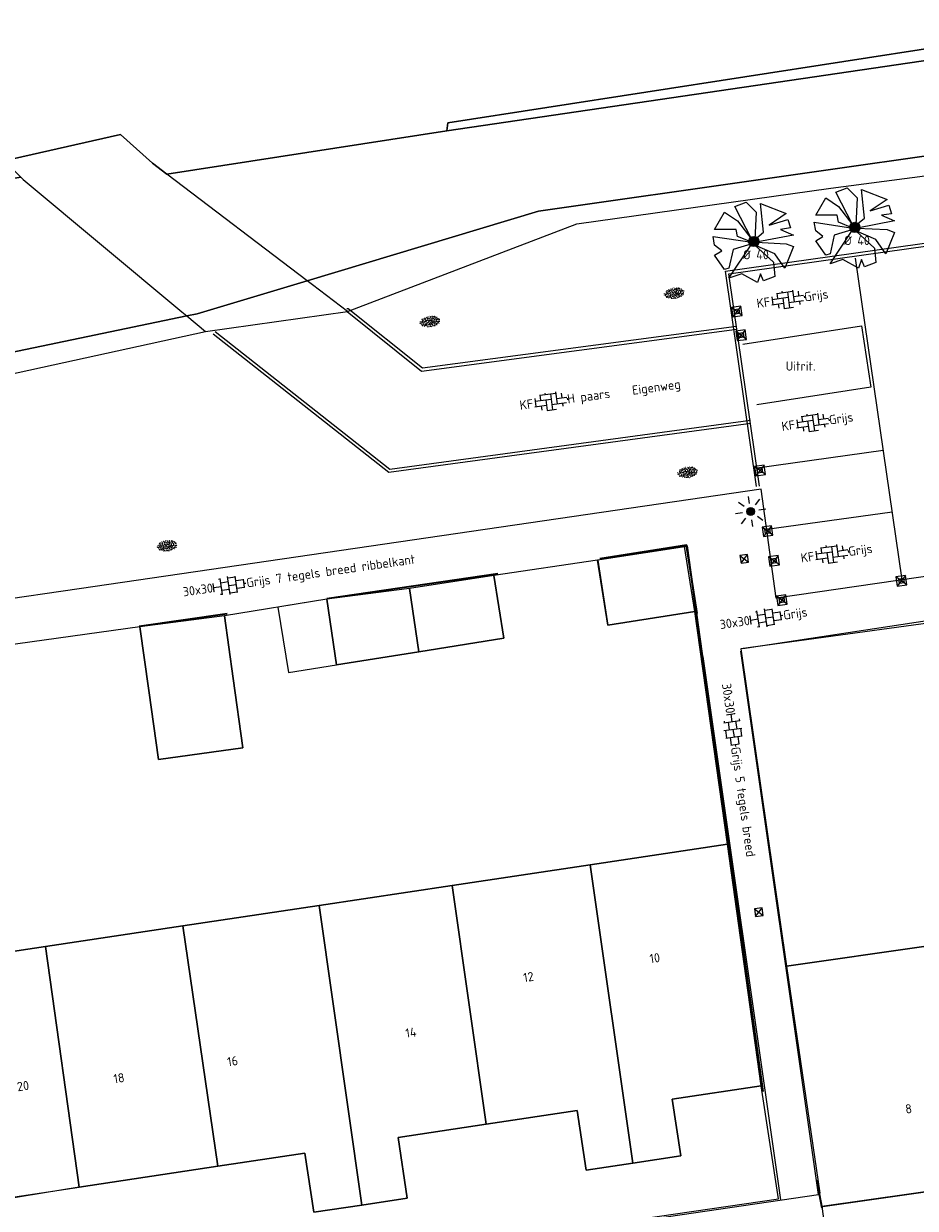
# Model space of a CAD drawing. Header units: metres. Extents: x 102746 to 103541, y 468531 to 469408.
# Tile 77 of 87: x 103157 to 103192, y 469123 to 469170. Entities that reach past the tile are written whole.
import ezdxf
from ezdxf.enums import TextEntityAlignment as Align

# ---------------------------------------------------------------- set-up
doc = ezdxf.new("R2010")
doc.units = ezdxf.units.M
doc.linetypes.add('VH-OPSLUITBAND_120X250', pattern=[26, 16, -4, 2, -4])
doc.layers.get('0').update_dxf_attribs({"lineweight": 25})
for name, color, linetype, lineweight in [('B-RO-GR-BOOM_KNOTWILG-G', 62, 'Continuous', 13), ('B-RO-GR-BOOM_KNOTWILG-V', 62, 'Continuous', 18), ('B-RO-GR-GRAS-S', 60, 'Continuous', 25), ('B-RO-IE-MEUBILAIR_WEGMEUBILAIR-S', 7, 'Continuous', 25), ('B-RO-IE-TERREINAFSCHEIDING_KUNSTMATIG_SCHUTTING-G', 90, 'IE-TERREINAFSCHEIDING-KUNSTMATIG-DICHT', 18), ('B-RO-OG-BEBOUWING-G', 7, 'Continuous', 35), ('B-RO-OG-BGT-G', 253, 'Continuous', 13), ('B-RO-RI-HWA_KOLK-S', 150, 'Continuous', 25), ('B-RO-VH-KANTOPSLUITING_ACHTERKANTBAND-G', 253, 'Continuous', 18), ('B-RO-VH-KANTOPSLUITING_OPSLUITBAND_120X250-G', 150, 'VH-OPSLUITBAND_120X250', 18), ('B-RO-VH-VERHARDING-G', 252, 'Continuous', 18), ('B-RO-VH-VERHARDING_BETONSTRAATSTEEN-S', 252, 'Continuous', 25), ('B-RO-VH-VERHARDING_TEGEL_BETON-S', 252, 'Continuous', 25), ('N-RO-IE-MEUBILAIR_WEGMEUBILAIR-S', 7, 'Continuous', 25), ('X-XX-AL-T18', 7, 'Continuous', 18)]:
    doc.layers.add(name, color=color, linetype=linetype, lineweight=lineweight)
doc.styles.add('NLCS-ISO', font='txt')
doc.styles.add('NLCS-ISO-M200-T18', font='txt', dxfattribs={"height": 0.36})
doc.linetypes.add('IE-TERREINAFSCHEIDING-KUNSTMATIG-DICHT', pattern='A,8,-1,[82,NLCS.shx,S=0.75,R=90,X=0,Y=0],-1', length=10)

# ---------------------------------------------------------------- blocks, each defined once
blk = doc.blocks.new('N-SIE-WEG_LICHTMAST_SPOT-SO')
h = blk.add_hatch(color=256)
edge = h.paths.add_edge_path()
edge.add_arc((0, 0), 0.77, 0, 360)
for p, q in [((0, 1.62), (0, 3)), ((-3, 0), (-1.62, 0)), ((-2.12, 2.12), (-1.15, 1.15)), ((1.15, 1.15), (2.12, 2.12)), ((-2.12, -2.12), (-1.15, -1.15)), ((0, -3), (0, -1.62)), ((1.15, -1.15), (2.12, -2.12)), ((1.62, 0), (3, 0))]:
    blk.add_line(p, q)
blk.add_circle((0, 0), 0.77)
at = {"style": 'NLCS-ISO'}
blk.add_attdef('TYPE', text='', height=1.8, dxfattribs=at).set_placement((0, 3), align=Align.BOTTOM_CENTER)
blk = doc.blocks.new('B-SRI-KOLK_STRAAT_300X300-SO')
for p, q in [((-0.75, 0), (0.75, 1.5)), ((0.75, 0), (-0.75, 1.5))]:
    blk.add_line(p, q)
at = {"flags": 128}
blk.add_lwpolyline([(-0.75, 0), (0.75, 0), (0.75, 1.5), (-0.75, 1.5)], close=True, dxfattribs=at)
blk = doc.blocks.new('SVH-BSS_KEIFORMAAT_ELLEBOOG_KL-SO')
for p, q in [((-2.92, 0.92), (-2.92, -0.66)), ((-2.92, 0.39), (0.23, 0.39)), ((-1.87, 1.5), (-1.87, 0.39)), ((-1.87, 1.44), (1.28, 1.44)), ((-0.82, 1.75), (-0.82, 1.44)), ((-0.82, 0.39), (-0.82, -1.75)), ((0.23, 1.44), (0.23, -1.71)), ((1.28, 1.67), (1.28, -0.66)), ((1.28, 0.39), (3.32, 0.39)), ((2.33, 1.31), (2.33, 0.39)), ((3.38, 0.18), (3.38, -0.18)), ((-3.16, -0.66), (-0.82, -0.66)), ((-1.87, -0.66), (-1.87, -1.5)), ((-0.82, -1.71), (1.03, -1.71)), ((0.23, -0.66), (3.16, -0.66)), ((2.33, -0.66), (2.33, -1.31))]:
    blk.add_line(p, q)
at = {"style": 'NLCS-ISO'}
blk.add_attdef('FORMAAT', text='', height=1.8, dxfattribs=at).set_placement((-3.39, 0), align=Align.MIDDLE_RIGHT)
blk.add_attdef('KLEUR', text='', height=1.8, dxfattribs=at).set_placement((3.39, 0), align=Align.MIDDLE_LEFT)
at = {"style": 'NLCS-ISO', "flags": 1}
blk.add_attdef('FUNCTIE', text='', height=1.8, dxfattribs=at).set_placement((0.12, -3.58), align=Align.MIDDLE_CENTER)
blk = doc.blocks.new('SIE-WEG_PAAL_KUNSTSTOF')
for p, q in [((-0.188, 0.188), (0.188, -0.188)), ((0.188, 0.188), (-0.188, -0.188))]:
    blk.add_line(p, q)
at = {"flags": 128}
for points in [[(-0.188, -0.188), (0.188, -0.188), (0.188, 0.188), (-0.188, 0.188)], [(-0.094, 0.094), (0.094, 0.094), (0.094, -0.094), (-0.094, -0.094)]]:
    blk.add_lwpolyline(points, close=True, dxfattribs=at)
blk = doc.blocks.new('SVH-TEGEL_300X300_DUN_HALFST_KL-SO')
for p, q in [((-3.08, 0.75), (-3, 0.75)), ((-3, -0.83), (-3, 0.83)), ((-3, 0), (-1.5, 0)), ((-1.84, 1.5), (-1.5, 1.5)), ((-1.5, -1.6), (-1.5, 1.6)), ((-1.5, 0.75), (0, 0.75)), ((0, -1.78), (0, 1.78)), ((0, 1.5), (1.5, 1.5)), ((0, 0), (1.5, 0)), ((1.5, -1.6), (1.5, 1.6)), ((1.5, 0.75), (3, 0.75)), ((3, -0.83), (3, 0.83)), ((3, 0), (3.39, 0)), ((-3.08, -0.75), (-3, -0.75)), ((-1.84, -1.5), (-1.5, -1.5)), ((-1.5, -0.75), (0, -0.75)), ((0, -1.5), (1.5, -1.5)), ((1.5, -0.75), (3, -0.75))]:
    blk.add_line(p, q)
at = {"style": 'NLCS-ISO'}
blk.add_attdef('FORMAAT', text='', height=1.8, dxfattribs=at).set_placement((-3.18, 0), align=Align.MIDDLE_RIGHT)
blk.add_attdef('KLEUR', text='', height=1.8, dxfattribs=at).set_placement((3.49, 0), align=Align.MIDDLE_LEFT)
at = {"style": 'NLCS-ISO', "flags": 1}
blk.add_attdef('FUNCTIE', text='', height=1.8, dxfattribs=at).set_placement((0.12, -3.58), align=Align.MIDDLE_CENTER)
blk = doc.blocks.new('SGR-GRAS_01-SO')
at = {"ltscale": 0.1}
for p, q in [((-1.96, -0.07), (-1.98, 0)), ((-1.93, 0.19), (-1.93, 0.24)), ((-1.89, 0.24), (-1.92, 0.25)), ((-1.67, 0.02), (-1.6, 0.04)), ((-1.6, 0.24), (-1.65, 0.29)), ((-1.53, 0.32), (-1.6, 0.35)), ((-1.45, 0.64), (-1.52, 0.66)), ((-1.52, 0.19), (-1.44, 0.19)), ((-1.47, 0.58), (-1.48, 0.65)), ((-1.43, 0.48), (-1.35, 0.5)), ((-1.36, 0.21), (-1.43, 0.23)), ((-1.42, 0.13), (-1.36, 0.17)), ((-1.38, 0.11), (-1.32, 0.16)), ((-1.37, 0.01), (-1.38, 0.08)), ((-1.33, 0.11), (-1.33, 0.19)), ((-1.3, 0.76), (-1.32, 0.77)), ((-1.28, 0.68), (-1.28, 0.76)), ((-1.17, 0.39), (-1.23, 0.43)), ((-1.17, 0.24), (-1.22, 0.29)), ((-1.15, 0.65), (-1.21, 0.7)), ((-1.11, 0.17), (-1.04, 0.19)), ((-1.03, 0.03), (-1.1, 0.07)), ((-0.94, 0.84), (-1, 0.88)), ((-0.97, 0.51), (-0.92, 0.57)), ((-0.89, 0.5), (-0.97, 0.52)), ((-0.94, 0.19), (-0.87, 0.19)), ((-0.92, 0.42), (-0.86, 0.46)), ((-0.89, 0.81), (-0.82, 0.81)), ((-0.87, 0.66), (-0.89, 0.73)), ((-0.8, 0.06), (-0.88, 0.08)), ((-0.87, 0.62), (-0.8, 0.64)), ((-0.8, 0.47), (-0.87, 0.51)), ((-0.75, 0.24), (-0.8, 0.29)), ((-0.77, 0.09), (-0.79, 0.16)), ((-0.73, 0.65), (-0.78, 0.7)), ((-0.74, 0.03), (-0.73, 0.11)), ((-0.67, 0.11), (-0.73, 0.14)), ((-0.69, 0.61), (-0.68, 0.68)), ((-0.58, 0.92), (-0.64, 0.96)), ((-0.56, 0.92), (-0.51, 0.97)), ((-0.56, 0.32), (-0.48, 0.34)), ((-0.44, 0.55), (-0.51, 0.59)), ((-0.43, 0.78), (-0.5, 0.8)), ((-0.42, 0.71), (-0.36, 0.74)), ((-0.34, 0.35), (-0.41, 0.37)), ((-0.32, 0.24), (-0.38, 0.29)), ((-0.31, 0.19), (-0.37, 0.22)), ((-0.37, 0.19), (-0.29, 0.19)), ((-0.31, 0.65), (-0.36, 0.7)), ((-0.32, 0.81), (-0.24, 0.81)), ((-0.32, 0.77), (-0.24, 0.79)), ((-0.28, 0.73), (-0.29, 0.81)), ((-0.21, 1), (-0.27, 1.03)), ((-0.24, 0.02), (-0.17, 0.04)), ((-0.18, 0.17), (-0.19, 0.24)), ((-0.08, 0.63), (-0.14, 0.67)), ((-0.14, -0.04), (-0.14, 0.03)), ((-0.09, 0.53), (-0.09, 0.6)), ((-0.08, 0.16), (-0.03, 0.21)), ((-0.07, 0.19), (0, 0.23)), ((0.06, 0.27), (-0.01, 0.3)), ((0, 0.47), (0.07, 0.49)), ((0.1, 0.24), (0.05, 0.29)), ((0.13, 0.64), (0.06, 0.66)), ((0.07, 0.99), (0.14, 1.03)), ((0.12, 0.65), (0.07, 0.7)), ((0.22, 0.2), (0.15, 0.22)), ((0.21, 0.19), (0.28, 0.19)), ((0.29, 0.71), (0.22, 0.75)), ((0.24, 0.92), (0.31, 0.94)), ((0.26, 0.81), (0.33, 0.81)), ((0.32, 0.81), (0.3, 0.89)), ((0.31, 0.17), (0.39, 0.19)), ((0.32, 0.57), (0.38, 0.62)), ((0.42, 0.34), (0.36, 0.38)), ((0.42, 0.25), (0.4, 0.32)), ((0.43, 0.48), (0.49, 0.51)), ((0.53, 0.24), (0.47, 0.29)), ((0.54, 0.65), (0.49, 0.7)), ((0.56, -0.02), (0.49, 0.02)), ((0.5, 0.45), (0.51, 0.53)), ((0.59, 0.93), (0.52, 0.94)), ((0.55, 0.62), (0.63, 0.64)), ((0.65, 0.79), (0.58, 0.83)), ((0.68, 0.49), (0.61, 0.51)), ((0.77, 0.05), (0.7, 0.07)), ((0.78, 0.42), (0.72, 0.46)), ((0.78, 0.19), (0.86, 0.19)), ((0.83, 0.81), (0.91, 0.81)), ((0.92, 0.06), (0.85, 0.09)), ((0.87, 0.31), (0.94, 0.33)), ((0.95, 0.24), (0.9, 0.29)), ((0.91, 0.89), (0.91, 0.92)), ((0.97, 0.65), (0.91, 0.7)), ((0.93, 0.76), (0.99, 0.8)), ((1.01, 0.87), (0.95, 0.91)), ((1.01, 0.33), (1, 0.4)), ((1.15, 0.78), (1.08, 0.8)), ((1.15, 0.5), (1.08, 0.54)), ((1.1, 0.38), (1.1, 0.45)), ((1.11, 0.77), (1.18, 0.79)), ((1.24, 0.34), (1.17, 0.36)), ((1.18, 0.01), (1.26, 0.03)), ((1.21, 0.21), (1.26, 0.26)), ((1.28, 0.14), (1.22, 0.17)), ((1.28, 0.25), (1.35, 0.29)), ((1.37, 0.24), (1.32, 0.29)), ((1.39, 0.65), (1.34, 0.7)), ((1.36, 0.19), (1.43, 0.19)), ((1.42, 0.46), (1.5, 0.48)), ((1.51, 0.58), (1.44, 0.62)), ((1.64, 0.21), (1.58, 0.25)), ((1.61, 0.41), (1.59, 0.48)), ((1.69, 0.3), (1.7, 0.37)), ((1.79, 0.19), (1.72, 0.21)), ((1.74, 0.16), (1.81, 0.18)), ((1.8, 0.24), (1.75, 0.29)), ((1.93, 0.19), (1.95, 0.19)), ((-1.92, -0.16), (-1.85, -0.12)), ((-1.82, -0.08), (-1.9, -0.06)), ((-1.76, -0.13), (-1.82, -0.09)), ((-1.78, -0.3), (-1.73, -0.25)), ((-1.62, -0.5), (-1.69, -0.46)), ((-1.63, -0.57), (-1.68, -0.52)), ((-1.61, -0.17), (-1.67, -0.11)), ((-1.57, -0.44), (-1.49, -0.44)), ((-1.54, -0.66), (-1.5, -0.64)), ((-1.4, -0.05), (-1.46, -0.01)), ((-1.38, -0.46), (-1.38, -0.39)), ((-1.35, -0.28), (-1.28, -0.26)), ((-1.27, -0.23), (-1.34, -0.21)), ((-1.26, -0.42), (-1.33, -0.38)), ((-1.27, -0.56), (-1.28, -0.48)), ((-1.21, -0.57), (-1.26, -0.52)), ((-1.18, -0.67), (-1.25, -0.65)), ((-1.19, -0.17), (-1.24, -0.11)), ((-1.13, -0.78), (-1.19, -0.75)), ((-1.06, -0.39), (-1, -0.35)), ((-1.04, -0.58), (-0.97, -0.57)), ((-0.99, -0.44), (-0.92, -0.44)), ((-0.9, -0.34), (-0.96, -0.3)), ((-0.9, -0.65), (-0.84, -0.6)), ((-0.84, -0.94), (-0.85, -0.93)), ((-0.78, -0.57), (-0.84, -0.52)), ((-0.76, -0.7), (-0.83, -0.67)), ((-0.76, -0.17), (-0.82, -0.11)), ((-0.8, -0.13), (-0.73, -0.11)), ((-0.71, -0.38), (-0.79, -0.36)), ((-0.79, -0.54), (-0.78, -0.46)), ((-0.72, -0.89), (-0.65, -0.87)), ((-0.71, -0.9), (-0.64, -0.86)), ((-0.62, -0.82), (-0.7, -0.8)), ((-0.67, -0.48), (-0.69, -0.4)), ((-0.53, -0.26), (-0.6, -0.22)), ((-0.58, -0.99), (-0.59, -0.97)), ((-0.57, -0.1), (-0.5, -0.06)), ((-0.49, -0.25), (-0.44, -0.19)), ((-0.48, -0.44), (-0.41, -0.42)), ((-0.4, -0.63), (-0.46, -0.59)), ((-0.38, -0.98), (-0.43, -0.93)), ((-0.42, -0.44), (-0.34, -0.44)), ((-0.36, -0.57), (-0.41, -0.52)), ((-0.34, -0.17), (-0.39, -0.11)), ((-0.26, -0.99), (-0.33, -0.95)), ((-0.25, -0.09), (-0.32, -0.07)), ((-0.17, -0.18), (-0.24, -0.14)), ((-0.16, -0.53), (-0.23, -0.51)), ((-0.21, -0.61), (-0.15, -0.58)), ((-0.19, -0.62), (-0.19, -0.54)), ((-0.17, -0.74), (-0.1, -0.72)), ((-0.07, -0.97), (-0.14, -0.95)), ((-0.04, -0.55), (-0.1, -0.51)), ((-0.08, -0.4), (-0.09, -0.32)), ((-0.01, -1.01), (0.04, -0.95)), ((0.05, -0.98), (0, -0.93)), ((0.07, -0.57), (0.01, -0.52)), ((0.02, -0.96), (0.01, -0.89)), ((0.08, -0.17), (0.03, -0.11)), ((0.1, -0.91), (0.03, -0.88)), ((0.07, -0.29), (0.14, -0.27)), ((0.19, -0.1), (0.13, -0.06)), ((0.16, -0.44), (0.23, -0.44)), ((0.17, -1.04), (0.22, -1.02)), ((0.31, -0.24), (0.24, -0.22)), ((0.33, -0.47), (0.26, -0.43)), ((0.29, -0.33), (0.35, -0.29)), ((0.4, -0.68), (0.32, -0.66)), ((0.39, -0.6), (0.45, -0.55)), ((0.39, -0.59), (0.46, -0.57)), ((0.4, -0.69), (0.41, -0.62)), ((0.46, -0.83), (0.4, -0.8)), ((0.47, -0.98), (0.42, -0.93)), ((0.49, -0.57), (0.44, -0.52)), ((0.45, -0.12), (0.46, -0.05)), ((0.51, -0.17), (0.45, -0.11)), ((0.52, -0.32), (0.5, -0.24)), ((0.62, -0.88), (0.6, -0.81)), ((0.63, -0.14), (0.7, -0.12)), ((0.69, -0.39), (0.62, -0.35)), ((0.64, -0.84), (0.71, -0.81)), ((0.7, -0.89), (0.77, -0.88)), ((0.73, -0.44), (0.81, -0.44)), ((0.82, -0.76), (0.76, -0.72)), ((0.78, -0.04), (0.85, 0)), ((0.86, -0.39), (0.79, -0.37)), ((0.8, -0.19), (0.85, -0.14)), ((0.86, -0.94), (0.84, -0.93)), ((0.91, -0.57), (0.86, -0.52)), ((0.93, -0.17), (0.88, -0.11)), ((0.95, -0.83), (0.88, -0.81)), ((0.94, -0.44), (1.01, -0.42)), ((1.05, -0.31), (0.99, -0.27)), ((1, -0.77), (1, -0.7)), ((1.05, -0.2), (1.05, -0.12)), ((1.11, -0.24), (1.1, -0.16)), ((1.19, -0.68), (1.12, -0.64)), ((1.14, -0.56), (1.21, -0.52)), ((1.21, -0.8), (1.2, -0.73)), ((1.33, -0.1), (1.26, -0.08)), ((1.26, -0.75), (1.33, -0.73)), ((1.34, -0.57), (1.29, -0.52)), ((1.36, -0.17), (1.3, -0.11)), ((1.31, -0.44), (1.38, -0.44)), ((1.42, -0.23), (1.35, -0.19)), ((1.42, -0.54), (1.35, -0.52)), ((1.55, -0.6), (1.49, -0.56)), ((1.5, -0.29), (1.57, -0.27)), ((1.64, -0.27), (1.65, -0.2)), ((1.64, -0.27), (1.7, -0.23)), ((1.68, -0.55), (1.74, -0.5)), ((1.71, -0.16), (1.69, -0.09)), ((1.78, -0.15), (1.71, -0.11)), ((1.71, -0.52), (1.71, -0.52)), ((1.78, -0.17), (1.73, -0.11)), ((1.88, -0.25), (1.81, -0.23))]:
    blk.add_line(p, q, dxfattribs=at)
at = {"ltscale": 0.1, "style": 'NLCS-ISO'}
blk.add_attdef('TYPE', text='', height=0.5, dxfattribs=at).set_placement((3.47, -0.02), align=Align.MIDDLE_CENTER)

msp = doc.modelspace()

# ---------------------------------------------------------------- hatches: boundary and pattern name
at = {"layer": 'B-RO-GR-BOOM_KNOTWILG-V'}
h = msp.add_hatch(color=256, dxfattribs=at)
h.dxf.hatch_style = 1
h.paths.add_polyline_path([(103190.172, 469161.929, 1), (103189.772, 469161.929, 1)])
h = msp.add_hatch(color=256, dxfattribs=at)
h.dxf.hatch_style = 1
h.paths.add_polyline_path([(103186.203, 469161.371, 1), (103185.803, 469161.371, 1)])

# ---------------------------------------------------------------- linework, layer by layer
at = {"layer": 'B-RO-GR-BOOM_KNOTWILG-G'}
for p, q in [((103189.223, 469163.308, -3.991), (103189.673, 469163.477, -3.991)), ((103189.673, 469163.477, -3.991), (103190.067, 469163.083, -3.991)), ((103190.348, 469162.296, -3.991), (103190.236, 469163.421, -3.991)), ((103190.236, 469163.421, -3.991), (103191.248, 469163.027, -3.991)), ((103185.255, 469162.75, -3.981), (103185.705, 469162.919, -3.981)), ((103185.705, 469162.919, -3.981), (103186.098, 469162.525, -3.981)), ((103186.38, 469161.738, -3.981), (103186.267, 469162.863, -3.981)), ((103186.267, 469162.863, -3.981), (103187.28, 469162.469, -3.981)), ((103188.436, 469162.408, -3.991), (103188.829, 469163.083, -3.991)), ((103188.829, 469163.083, -3.991), (103189.336, 469162.746, -3.991)), ((103189.898, 469162.015, -3.991), (103189.223, 469163.308, -3.991)), ((103190.067, 469163.083, -3.991), (103190.011, 469162.015, -3.991)), ((103191.248, 469163.027, -3.991), (103190.573, 469162.577, -3.991)), ((103184.467, 469161.85, -3.981), (103184.861, 469162.525, -3.981)), ((103184.861, 469162.525, -3.981), (103185.367, 469162.188, -3.981)), ((103185.93, 469161.456, -3.981), (103185.255, 469162.75, -3.981)), ((103186.098, 469162.525, -3.981), (103186.042, 469161.456, -3.981)), ((103187.28, 469162.469, -3.981), (103186.605, 469162.019, -3.981)), ((103189.279, 469162.408, -3.991), (103188.436, 469162.408, -3.991)), ((103189.336, 469162.127, -3.991), (103189.279, 469162.408, -3.991)), ((103189.336, 469162.746, -3.991), (103189.898, 469162.015, -3.991)), ((103190.573, 469162.577, -3.991), (103191.304, 469162.802, -3.991)), ((103191.417, 469162.465, -3.991), (103191.023, 469162.408, -3.991)), ((103191.023, 469162.408, -3.991), (103191.529, 469162.183, -3.991)), ((103191.304, 469162.802, -3.991), (103191.417, 469162.465, -3.991)), ((103185.367, 469162.188, -3.981), (103185.93, 469161.456, -3.981)), ((103186.605, 469162.019, -3.981), (103187.336, 469162.244, -3.981)), ((103187.336, 469162.244, -3.981), (103187.448, 469161.906, -3.981)), ((103188.436, 469161.79, -3.991), (103188.379, 469162.127, -3.991)), ((103188.379, 469162.127, -3.991), (103189.898, 469161.902, -3.991)), ((103189.898, 469161.902, -3.991), (103189.336, 469162.127, -3.991)), ((103190.011, 469162.015, -3.991), (103190.348, 469162.296, -3.991)), ((103191.529, 469162.183, -3.991), (103190.067, 469161.902, -3.991)), ((103184.467, 469161.231, -3.981), (103184.411, 469161.569, -3.981)), ((103184.411, 469161.569, -3.981), (103185.93, 469161.344, -3.981)), ((103185.311, 469161.85, -3.981), (103184.467, 469161.85, -3.981)), ((103185.367, 469161.569, -3.981), (103185.311, 469161.85, -3.981)), ((103185.93, 469161.344, -3.981), (103185.367, 469161.569, -3.981)), ((103186.042, 469161.456, -3.981), (103186.38, 469161.738, -3.981)), ((103187.561, 469161.625, -3.981), (103186.098, 469161.344, -3.981)), ((103187.448, 469161.906, -3.981), (103187.055, 469161.85, -3.981)), ((103187.055, 469161.85, -3.981), (103187.561, 469161.625, -3.981)), ((103188.717, 469161.565, -3.991), (103188.436, 469161.79, -3.991)), ((103188.436, 469161.396, -3.991), (103188.717, 469161.565, -3.991)), ((103188.998, 469160.496, -3.991), (103189.898, 469161.846, -3.991)), ((103189.167, 469161.621, -3.991), (103188.998, 469160.89, -3.991)), ((103189.898, 469161.846, -3.991), (103189.167, 469161.621, -3.991)), ((103190.798, 469161.452, -3.991), (103190.011, 469161.79, -3.991)), ((103190.011, 469161.79, -3.991), (103190.742, 469161.115, -3.991)), ((103190.067, 469161.902, -3.991), (103191.248, 469161.846, -3.991)), ((103191.192, 469160.89, -3.991), (103190.798, 469161.452, -3.991)), ((103191.529, 469161.733, -3.991), (103191.192, 469160.89, -3.991)), ((103191.248, 469161.846, -3.991), (103191.529, 469161.733, -3.991)), ((103184.748, 469161.006, -3.981), (103184.467, 469161.231, -3.981)), ((103184.467, 469160.838, -3.981), (103184.748, 469161.006, -3.981)), ((103185.03, 469159.938, -3.981), (103185.93, 469161.288, -3.981)), ((103185.198, 469161.063, -3.981), (103185.03, 469160.332, -3.981)), ((103185.93, 469161.288, -3.981), (103185.198, 469161.063, -3.981)), ((103186.83, 469160.894, -3.981), (103186.042, 469161.231, -3.981)), ((103186.042, 469161.231, -3.981), (103186.773, 469160.557, -3.981)), ((103186.098, 469161.344, -3.981), (103187.28, 469161.288, -3.981)), ((103187.561, 469161.175, -3.981), (103187.223, 469160.332, -3.981)), ((103187.28, 469161.288, -3.981), (103187.561, 469161.175, -3.981)), ((103188.829, 469160.833, -3.991), (103188.436, 469161.396, -3.991)), ((103190.742, 469161.115, -3.991), (103190.798, 469160.552, -3.991)), ((103184.861, 469160.275, -3.981), (103184.467, 469160.838, -3.981)), ((103186.773, 469160.557, -3.981), (103186.83, 469159.994, -3.981)), ((103187.223, 469160.332, -3.981), (103186.83, 469160.894, -3.981)), ((103188.998, 469160.89, -3.991), (103188.829, 469160.833, -3.991)), ((103189.504, 469160.665, -3.991), (103188.998, 469160.496, -3.991)), ((103190.123, 469160.327, -3.991), (103189.504, 469160.665, -3.991)), ((103190.236, 469160.665, -3.991), (103190.123, 469160.327, -3.991)), ((103190.348, 469160.384, -3.991), (103190.236, 469160.665, -3.991)), ((103190.798, 469160.552, -3.991), (103190.348, 469160.384, -3.991)), ((103185.03, 469160.332, -3.981), (103184.861, 469160.275, -3.981)), ((103185.536, 469160.107, -3.981), (103185.03, 469159.938, -3.981)), ((103186.155, 469159.769, -3.981), (103185.536, 469160.107, -3.981)), ((103186.267, 469160.107, -3.981), (103186.155, 469159.769, -3.981)), ((103186.38, 469159.825, -3.981), (103186.267, 469160.107, -3.981)), ((103186.83, 469159.994, -3.981), (103186.38, 469159.825, -3.981))]:
    msp.add_line(p, q, dxfattribs=at)
for centre in [(103189.972, 469161.929, -3.991), (103186.003, 469161.371, -3.981)]:
    msp.add_circle(centre, 0.2, dxfattribs=at)
at = {"layer": 'B-RO-IE-TERREINAFSCHEIDING_KUNSTMATIG_SCHUTTING-G', "linetype": 'Continuous', "elevation": -4.007}
msp.add_lwpolyline([(103185.57, 469145.389), (103201.687, 469147.833), (103201.74, 469147.607), (103207.061, 469148.33), (103208.84, 469135.939)], dxfattribs=at)
at = {"layer": 'B-RO-OG-BEBOUWING-G', "linetype": 'Continuous'}
for points, elevation in [([(103183.777, 469146.763), (103183.366, 469149.437), (103179.954, 469148.907)], -3.997), ([(103179.962, 469148.894), (103183.373, 469149.417), (103186.36, 469127.977)], -3.961), ([(103175.948, 469148.322), (103169.234, 469147.33)], -3.964), ([(103161.863, 469146.263), (103165.317, 469146.753)], -3.988), ([(103188.692, 469123.391), (103188.477, 469124.491)], -3.982)]:
    msp.add_lwpolyline(points, dxfattribs=dict(at, elevation=elevation))
at = {"layer": 'B-RO-OG-BGT-G', "color": 252, "flags": 128}
for points in [[(103173.946, 469165.725), (103173.99, 469166.038), (103205.092, 469170.862), (103204.621, 469173.788), (103209.656, 469174.598), (103210.124, 469171.692), (103215.304, 469172.547), (103229.546, 469174.887), (103230.998, 469175.469), (103231.314, 469176.51), (103230.788, 469191.366), (103230.776, 469192.486), (103207.614, 469188.834), (103180.444, 469184.565), (103179.934, 469188.512), (103231.682, 469196.593)], [(103214.858, 469171.752), (103173.946, 469165.725), (103162.959, 469164.015), (103162.392, 469164.446), (103161.135, 469165.576), (103156.57, 469164.537), (103157.219, 469163.896), (103140.1, 469161.002), (103112.922, 469156.729), (103088.681, 469153.592)], [(103121.489, 469148.735), (103123.186, 469150.687), (103124.56, 469152.081), (103150.489, 469155.69), (103163.742, 469158.449), (103164.148, 469158.534), (103168.464, 469159.831), (103177.555, 469162.562), (103204.525, 469166.422), (103234.554, 469170.366)], [(103088.681, 469153.592), (103112.922, 469156.729), (103140.1, 469161.002), (103157.219, 469163.896), (103156.57, 469164.537), (103161.135, 469165.576), (103162.392, 469164.446), (103162.959, 469164.015), (103173.946, 469165.725)], [(103162.959, 469164.015), (103173.946, 469165.725)], [(103188.713, 469123.459), (103194.025, 469124.221), (103192.769, 469133.692), (103187.285, 469132.9), (103188.603, 469123.988)]]:
    msp.add_lwpolyline(points, dxfattribs=at)
for points in [[(103205.092, 469170.862), (103173.99, 469166.038), (103173.946, 469165.725), (103214.858, 469171.752), (103231.53, 469174.626), (103231.861, 469175.067), (103232.019, 469175.587), (103231.62, 469191.074), (103231.92, 469191.389), (103232.661, 469191.578), (103234.112, 469191.498), (103234.378, 469192.215), (103234.378, 469192.221), (103233.675, 469192.357), (103232.113, 469192.406), (103231.23, 469192.185), (103230.788, 469191.366), (103231.314, 469176.51), (103230.998, 469175.469), (103229.546, 469174.887), (103215.304, 469172.547), (103210.124, 469171.692), (103210.199, 469171.224), (103205.164, 469170.413)], [(103170.054, 469158.622), (103179.057, 469162.07), (103189.025, 469163.466), (103234.337, 469169.411), (103234.414, 469169.433), (103235.059, 469170.744), (103234.554, 469170.366), (103204.525, 469166.422), (103177.555, 469162.562), (103168.464, 469159.831), (103164.148, 469158.534), (103163.742, 469158.449), (103150.489, 469155.69), (103124.56, 469152.081), (103124.664, 469151.864), (103147.843, 469154.807), (103153.867, 469155.512), (103155.848, 469155.946), (103164.478, 469157.837)], [(103170.054, 469158.622), (103168.679, 469159.667), (103168.464, 469159.831), (103162.959, 469164.015), (103162.392, 469164.446), (103161.135, 469165.576), (103156.57, 469164.537), (103157.219, 469163.896), (103157.307, 469163.809), (103163.542, 469158.616), (103163.742, 469158.449), (103164.478, 469157.837)], [(103179.875, 469148.858), (103180.271, 469146.302), (103183.685, 469146.831), (103183.288, 469149.39)], [(103183.685, 469146.831), (103180.271, 469146.302), (103179.873, 469148.858), (103175.801, 469148.252), (103176.192, 469145.786), (103172.844, 469145.254), (103169.619, 469144.741), (103169.237, 469147.315), (103165.219, 469146.666), (103165.563, 469144.203), (103165.943, 469141.484), (103162.623, 469141.02), (103162.243, 469143.739), (103161.894, 469146.237), (103151.17, 469144.746), (103152.887, 469132.882), (103158.19, 469133.678), (103163.583, 469134.487), (103168.931, 469135.289), (103174.158, 469136.073), (103179.584, 469136.887), (103184.972, 469137.695)], [(103172.488, 469147.743), (103172.844, 469145.254), (103176.192, 469145.786), (103175.801, 469148.252)], [(103187.285, 469132.9), (103192.769, 469133.692), (103198.09, 469134.46), (103203.59, 469135.254), (103208.807, 469136.007), (103206.884, 469148.306), (103185.501, 469145.371)], [(103169.237, 469147.315), (103169.619, 469144.741), (103172.844, 469145.254), (103172.488, 469147.743)], [(103169.237, 469147.315), (103167.319, 469147.005), (103167.726, 469144.441), (103169.619, 469144.741)], [(103165.219, 469146.666), (103161.894, 469146.237), (103162.243, 469143.739), (103162.623, 469141.02), (103165.943, 469141.484), (103165.563, 469144.203)], [(103184.972, 469137.695), (103179.584, 469136.887), (103181.26, 469125.168), (103183.139, 469125.45), (103182.805, 469127.68), (103186.299, 469128.204)], [(103181.26, 469125.168), (103179.584, 469136.887), (103174.158, 469136.073), (103175.5, 469126.694), (103179.071, 469127.23), (103179.421, 469124.893)], [(103170.614, 469123.519), (103172.395, 469123.786), (103172.037, 469126.175), (103175.5, 469126.694), (103174.158, 469136.073), (103168.931, 469135.289)], [(103168.931, 469135.289), (103163.583, 469134.487), (103164.95, 469125.04), (103168.379, 469125.554), (103168.727, 469123.236), (103170.614, 469123.519)], [(103158.19, 469133.678), (103159.513, 469124.225), (103164.95, 469125.04), (103163.583, 469134.487)], [(103152.887, 469132.881), (103154.275, 469123.439), (103159.513, 469124.225), (103158.19, 469133.678)], [(103175.5, 469126.694), (103172.037, 469126.175), (103172.395, 469123.786), (103170.614, 469123.519), (103168.727, 469123.236), (103168.379, 469125.554), (103164.95, 469125.04), (103159.513, 469124.225), (103154.304, 469123.363), (103154.9, 469119.162), (103157.733, 469119.545), (103157.41, 469121.689), (103159.847, 469122.057), (103162.283, 469122.425), (103162.616, 469120.214), (103186.977, 469123.765), (103186.299, 469128.204), (103182.805, 469127.68), (103183.139, 469125.45), (103181.26, 469125.168), (103179.421, 469124.893), (103179.071, 469127.23)], [(103197.394, 469120.458), (103197.05, 469122.615), (103199.634, 469123.028), (103202.218, 469123.441), (103202.562, 469121.284), (103208.146, 469122.034), (103207.82, 469124.143), (103210.431, 469124.547), (103210.172, 469126.552), (103204.846, 469125.783), (103199.346, 469124.989), (103194.025, 469124.221), (103188.68, 469123.454), (103188.968, 469121.376), (103191.229, 469121.727), (103191.571, 469119.517), (103193.497, 469119.828), (103195.33, 469120.124)]]:
    msp.add_lwpolyline(points, close=True, dxfattribs=at)
at = {"layer": 'B-RO-VH-KANTOPSLUITING_ACHTERKANTBAND-G', "linetype": 'Continuous'}
for points, elevation in [([(103186.23, 469151.759), (103185.029, 469160.103), (103238.985, 469167.693)], -3.981), ([(103170.025, 469158.62), (103170.032, 469158.62), (103172.954, 469156.284), (103185.344, 469157.933)], -3.873), ([(103185.873, 469154.339), (103171.705, 469152.422), (103164.85, 469157.822)], -3.972)]:
    msp.add_lwpolyline(points, dxfattribs=dict(at, elevation=elevation))
at = {"layer": 'B-RO-VH-KANTOPSLUITING_OPSLUITBAND_120X250-G', "linetype": 'Continuous'}
for points, elevation in [([(103186.111, 469151.742), (103184.894, 469160.205), (103238.969, 469167.812)], -3.981), ([(103170.025, 469158.74), (103170.074, 469158.74), (103172.989, 469156.41), (103185.328, 469158.051)], -3.873), ([(103185.889, 469154.22), (103171.671, 469152.297), (103164.776, 469157.728)], -3.972)]:
    msp.add_lwpolyline(points, dxfattribs=dict(at, elevation=elevation))
at = {"layer": 'B-RO-VH-VERHARDING-G', "linetype": 'Continuous'}
for points, elevation in [([(103189.982, 469160.716), (103191.825, 469148.079)], -4.049), ([(103185.581, 469157.344), (103190.235, 469158.065), (103190.601, 469155.656), (103186.118, 469154.958)], -3.984), ([(103207.753, 469155.374), (103206.092, 469155.123), (103206.802, 469150.261), (103186.889, 469147.36), (103186.3, 469151.638), (103159.516, 469147.722), (103149.242, 469146.228)], -3.966), ([(103188.549, 469123.93), (103185.498, 469145.277)], -3.961), ([(103187.064, 469123.717), (103184.013, 469145.065)], -3.961), ([(103154.712, 469118.964), (103188.546, 469123.934)], -3.989)]:
    msp.add_lwpolyline(points, dxfattribs=dict(at, elevation=elevation))
at = {"layer": 'B-RO-VH-VERHARDING-G', "elevation": -4.049, "flags": 128}
for points in [[(103191.085, 469153.158), (103186.138, 469152.467)], [(103191.438, 469150.734), (103186.518, 469150.056)]]:
    msp.add_lwpolyline(points, dxfattribs=at)

# ---------------------------------------------------------------- block references
at = {"layer": 'B-RO-GR-GRAS-S', "xscale": 0.2, "yscale": 0.2, "zscale": 0.2, "rotation": 8.039664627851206}
for p in [(103182.884, 469159.339), (103173.29, 469158.226), (103183.407, 469152.302), (103162.969, 469149.419)]:
    msp.add_blockref('SGR-GRAS_01-SO', p, dxfattribs=at)
at = {"layer": 'B-RO-IE-MEUBILAIR_WEGMEUBILAIR-S', "rotation": 277.9496875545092}
for p in [(103185.336, 469158.621), (103185.508, 469157.69), (103186.246, 469152.374), (103186.541, 469149.991, -4.049), (103186.796, 469148.828), (103191.801, 469148.043), (103187.107, 469147.284)]:
    msp.add_blockref('SIE-WEG_PAAL_KUNSTSTOF', p, dxfattribs=at)
at = {"layer": 'B-RO-RI-HWA_KOLK-S', "xscale": 0.2, "yscale": 0.2, "zscale": 0.2}
for p, rotation in [((103185.483, 469148.882, -4.072), 277.8147269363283), ((103186.057, 469135.005, -3.961), 278.202551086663)]:
    msp.add_blockref('B-SRI-KOLK_STRAAT_300X300-SO', p, dxfattribs=dict(at, rotation=rotation))
at = {"layer": 'B-RO-VH-VERHARDING_BETONSTRAATSTEEN-S', "xscale": 0.2, "yscale": 0.2, "zscale": 0.2}
for p, rotation, values in [((103187.316, 469159.101), 7.78819879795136, {'FORMAAT': 'KF', 'KLEUR': 'Grijs'}), ((103178.009, 469155.096), 7.606554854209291, {'FORMAAT': 'KF', 'KLEUR': 'H paars    Eigenweg'}), ((103188.293, 469154.269), 7.78819879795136, {'FORMAAT': 'KF', 'KLEUR': 'Grijs'}), ((103189.048, 469149.1), 7.78819879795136, {'FORMAAT': 'KF', 'KLEUR': 'Grijs'})]:
    msp.add_blockref('SVH-BSS_KEIFORMAAT_ELLEBOOG_KL-SO', p, dxfattribs=dict(at, rotation=rotation)).add_auto_attribs(values)
at = {"layer": 'B-RO-VH-VERHARDING_TEGEL_BETON-S', "xscale": 0.2, "yscale": 0.2, "zscale": 0.2}
for p, rotation, values in [((103165.389, 469147.861), 8.103982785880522, {'FORMAAT': '30x30', 'KLEUR': 'Grijs 7 tegels breed ribbelkant'}), ((103186.474, 469146.587), 8.444389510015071, {'FORMAAT': '30x30', 'KLEUR': 'Grijs'}), ((103185.186, 469142.207), 278.1039827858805, {'FORMAAT': '30x30', 'KLEUR': 'Grijs 5 tegels breed'})]:
    msp.add_blockref('SVH-TEGEL_300X300_DUN_HALFST_KL-SO', p, dxfattribs=dict(at, rotation=rotation)).add_auto_attribs(values)
at = {"layer": 'N-RO-IE-MEUBILAIR_WEGMEUBILAIR-S', "xscale": 0.1999999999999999, "yscale": 0.1999999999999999, "zscale": 0.1999999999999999, "rotation": 98.40697678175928}
msp.add_blockref('N-SIE-WEG_LICHTMAST_SPOT-SO', (103185.884, 469150.765, -4.02), dxfattribs=at)

# ---------------------------------------------------------------- texts
at = {"layer": 'B-RO-OG-BGT-G', "color": 252, "style": 'NLCS-ISO-M200-T18'}
for s, rotation, p in [('10', 8.5, (103182.117, 469133.222)), ('12', 8.5, (103177.155, 469132.478)), ('14', 8.5, (103172.539, 469130.295)), ('16', 8.5, (103165.535, 469129.172)), ('20', 8.5, (103157.305, 469128.196)), ('18', 8.5, (103161.074, 469128.504)), ('8', 8.2, (103192.083, 469127.301))]:
    msp.add_text(s, height=0.36, rotation=rotation, dxfattribs=at).set_placement(p, align=Align.MIDDLE)
at = {"layer": 'X-XX-AL-T18', "char_height": 0.36, "attachment_point": 1, "style": 'NLCS-ISO-M200-T18'}
for s, width, insert in [('%%C 40', 1.83388, (103189.554, 469161.593, -3.991)), ('%%C 40', 1.83388, (103185.586, 469161.035, -3.981)), ('Uitrit.', 6.21116, (103187.258, 469156.66))]:
    msp.add_mtext_dynamic_manual_height_columns(s, width=width, gutter_width=1.8, heights=[0], dxfattribs=dict(at, insert=insert))

doc.saveas('drawing.dxf')
